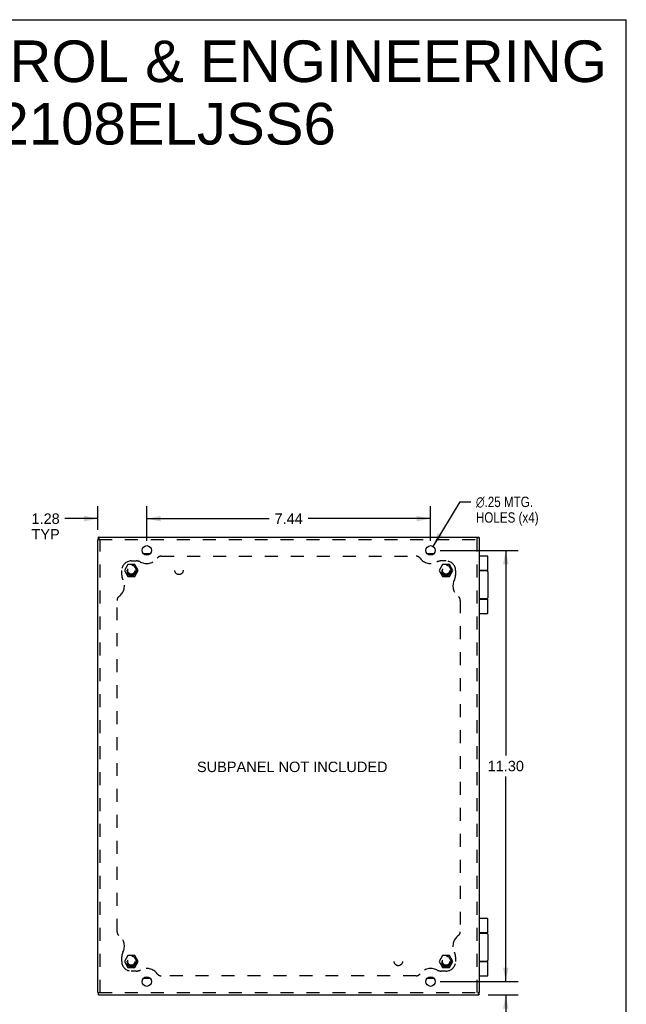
# Model space of a CAD drawing. Header units: inches. Extents: x 0 to 61.8, y 0 to 40.
# Tile 8 of 8: x 45.9 to 61.8, y 14.2 to 40. Entities that reach past the tile are written whole.
import ezdxf

# ---------------------------------------------------------------- set-up
doc = ezdxf.new("R2010")
doc.units = ezdxf.units.IN
doc.header["$LTSCALE"] = 3.4
doc.header["$MEASUREMENT"] = 0
doc.linetypes.add('HIDDEN', pattern=[0.2, 0.1, -0.1])
doc.layers.get('0').update_dxf_attribs({"linetype": 'CONTINUOUS'})
for name, color, linetype in [('DEFAULT_2', 8, 'HIDDEN'), ('DIMENSIONS', 7, 'CONTINUOUS'), ('DOOR_ASSEMBLY', 7, 'CONTINUOUS'), ('SUBPANEL', 7, 'CONTINUOUS')]:
    doc.layers.add(name, color=color, linetype=linetype)
doc.styles.get("Standard").update_dxf_attribs({"font": 'arial.ttf'})
doc.styles.add('TEXTSTYLE_1', font='gdt', dxfattribs={"width": 0.8})
doc.dimstyles.new('DIMSTYLE_1', dxfattribs={"dimtxt": 0.272727, "dimasz": 0.363636, "dimexe": 0.09, "dimexo": 0.07, "dimgap": 0.0375, "dimtad": 0, "dimtih": 1, "dimtoh": 1, "dimzin": 4, "dimdsep": 46, "dimtxsty": 'Standard', "dimblk": '_FILLED', "dimblk1": '_FILLED', "dimblk2": '_FILLED', "dimcen": 0.09, "dimadec": 3, "dimazin": 1, "dimtfac": 1, "dimtdec": 3, "dimtofl": 0, "dimtmove": 0, "dimatfit": 3, "dimldrblk": '_FILLED', "dimfxl": 0, "dimtolj": 1, "dimtzin": 4, "dimarcsym": 0})
doc.dimstyles.new('DIMSTYLE_2', dxfattribs={"dimtxt": 0.272727, "dimasz": 0.363636, "dimexe": 0.09, "dimexo": 0.07, "dimgap": 0.09, "dimtad": 0, "dimtih": 1, "dimtoh": 1, "dimzin": 4, "dimdsep": 46, "dimtxsty": 'Standard', "dimblk": '_FILLED', "dimblk1": '_FILLED', "dimblk2": '_FILLED', "dimcen": 0.09, "dimadec": 3, "dimazin": 1, "dimtfac": 1, "dimtdec": 3, "dimtofl": 0, "dimtmove": 0, "dimatfit": 1, "dimldrblk": '_FILLED', "dimfxl": 0, "dimtolj": 1, "dimtzin": 4, "dimarcsym": 0})

# ---------------------------------------------------------------- blocks, each defined once
blk = doc.blocks.new('_FILLED')
at = {"color": 0, "linetype": 'ByBlock'}
blk.add_solid([(0, 0), (-1, 0.2), (-1, -0.2)], dxfattribs=at)
blk = doc.blocks.new('*D1')
at = {"layer": 'DIMENSIONS', "color": 2, "linetype": 'Continuous'}
for p, q in [((49.248, 26.345), (49.248, 27.25)), ((56.686, 26.345), (56.686, 27.25)), ((49.248, 26.923), (52.46, 26.923)), ((56.686, 26.923), (53.474, 26.923))]:
    blk.add_line(p, q, dxfattribs=at)
at = {"layer": 'DIMENSIONS', "color": 2, "linetype": 'Continuous', "xscale": 0.3636363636, "yscale": 0.3636363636, "zscale": 0.3636363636, "rotation": 180}
blk.add_blockref('_FILLED', (49.248, 26.923), dxfattribs=at)
at = {"layer": 'DIMENSIONS', "color": 2, "linetype": 'Continuous', "xscale": 0.3636363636, "yscale": 0.3636363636, "zscale": 0.3636363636}
blk.add_blockref('_FILLED', (56.686, 26.923), dxfattribs=at)
at = {"layer": 'DIMENSIONS', "color": 2, "linetype": 'Continuous', "insert": (52.967, 27.059), "char_height": 0.2727, "width": 0.74113, "attachment_point": 2, "line_spacing_factor": 0.9}
blk.add_mtext('7.44', dxfattribs=at)
blk = doc.blocks.new('*D2')
at = {"layer": 'DIMENSIONS', "color": 2, "linetype": 'Continuous'}
for p, q in [((56.751, 26.197), (57.461, 27.363)), ((57.461, 27.363), (57.74, 27.363))]:
    blk.add_line(p, q, dxfattribs=at)
at = {"layer": 'DIMENSIONS', "color": 2, "linetype": 'Continuous', "xscale": 0.3636363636, "yscale": 0.3636363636, "zscale": 0.3636363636, "rotation": 238.6798766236}
blk.add_blockref('_FILLED', (56.751, 26.197), dxfattribs=at)
at = {"layer": 'DIMENSIONS', "color": 2, "linetype": 'Continuous', "insert": (57.876, 27.499), "char_height": 0.27273, "width": 2.05103, "attachment_point": 1, "line_spacing_factor": 0.9, "style": 'TEXTSTYLE_1'}
blk.add_mtext('{\\fgdt;n}\\fArial;.25 MTG.\\PHOLES (x4)', dxfattribs=at)
blk = doc.blocks.new('*D3')
at = {"layer": 'DIMENSIONS', "color": 2, "linetype": 'Continuous'}
for p, q in [((56.941, 26.09), (58.986, 26.09)), ((58.659, 26.09), (58.659, 20.713)), ((58.659, 14.79), (58.659, 20.167)), ((57.066, 14.79), (58.986, 14.79))]:
    blk.add_line(p, q, dxfattribs=at)
at = {"layer": 'DIMENSIONS', "color": 2, "linetype": 'Continuous', "xscale": 0.3636363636, "yscale": 0.3636363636, "zscale": 0.3636363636}
for p, rotation in [((58.659, 26.09), 90), ((58.659, 14.79), 270)]:
    blk.add_blockref('_FILLED', p, dxfattribs=dict(at, rotation=rotation))
at = {"layer": 'DIMENSIONS', "color": 2, "linetype": 'Continuous', "insert": (58.659, 20.576), "char_height": 0.2727, "width": 0.95302, "attachment_point": 2, "line_spacing_factor": 0.9}
blk.add_mtext('11.30', dxfattribs=at)
blk = doc.blocks.new('*D4')
at = {"layer": 'DIMENSIONS', "color": 2, "linetype": 'Continuous'}
for p, q in [((58.659, 14.79), (58.659, 15.517)), ((56.941, 14.79), (58.986, 14.79)), ((58.193, 14.44), (58.986, 14.44)), ((58.659, 14.44), (58.659, 13.571)), ((58.659, 13.571), (58.977, 13.571))]:
    blk.add_line(p, q, dxfattribs=at)
at = {"layer": 'DIMENSIONS', "color": 2, "linetype": 'Continuous', "xscale": 0.3636363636, "yscale": 0.3636363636, "zscale": 0.3636363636}
for p, rotation in [((58.659, 14.79), 270), ((58.659, 14.44), 90)]:
    blk.add_blockref('_FILLED', p, dxfattribs=dict(at, rotation=rotation))
at = {"layer": 'DIMENSIONS', "color": 2, "linetype": 'Continuous', "insert": (59.113, 13.707), "char_height": 0.2727, "width": 0.7391, "attachment_point": 1, "line_spacing_factor": 0.9}
blk.add_mtext('.35\\PTYP', dxfattribs=at)
blk = doc.blocks.new('*D5')
at = {"layer": 'DIMENSIONS', "color": 2, "linetype": 'Continuous'}
for p, q in [((47.967, 26.632), (47.967, 27.25)), ((49.248, 26.345), (49.248, 27.25)), ((47.967, 26.923), (47.103, 26.923)), ((49.248, 26.923), (49.975, 26.923))]:
    blk.add_line(p, q, dxfattribs=at)
at = {"layer": 'DIMENSIONS', "color": 2, "linetype": 'Continuous', "xscale": 0.3636363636, "yscale": 0.3636363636, "zscale": 0.3636363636}
blk.add_blockref('_FILLED', (47.967, 26.923), dxfattribs=at)
at = {"layer": 'DIMENSIONS', "color": 2, "linetype": 'Continuous', "xscale": 0.3636363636, "yscale": 0.3636363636, "zscale": 0.3636363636, "rotation": 180}
blk.add_blockref('_FILLED', (49.248, 26.923), dxfattribs=at)
at = {"layer": 'DIMENSIONS', "color": 2, "linetype": 'Continuous', "insert": (46.966, 27.059), "char_height": 0.2727, "width": 0.74113, "attachment_point": 3, "line_spacing_factor": 0.9}
blk.add_mtext('1.28\\PTYP', dxfattribs=at)

msp = doc.modelspace()

# ---------------------------------------------------------------- linework, layer by layer
at = {"color": 7, "linetype": 'Continuous'}
for p, q in [((0, 40), (61.818, 40)), ((61.818, 0), (61.818, 40)), ((47.967, 26.38), (47.996, 26.38)), ((47.975, 26.421), (47.975, 26.38)), ((47.987, 26.44), (47.987, 26.38)), ((57.907, 26.44), (57.907, 26.412)), ((57.948, 26.432), (57.907, 26.432)), ((57.967, 26.42), (57.907, 26.42)), ((49.337, 26.002), (49.159, 26.002)), ((56.775, 26.002), (56.597, 26.002)), ((57.971, 16.068), (57.967, 16.068)), ((57.971, 15.812), (57.971, 16.068)), ((57.971, 15.812), (57.967, 15.812)), ((49.159, 14.878), (49.337, 14.878)), ((56.597, 14.878), (56.775, 14.878)), ((47.967, 14.5), (47.996, 14.5)), ((47.975, 14.5), (47.975, 14.459)), ((57.967, 14.5), (57.939, 14.5)), ((57.947, 14.44), (57.947, 14.5)), ((57.959, 14.459), (57.959, 14.5))]:
    msp.add_line(p, q, dxfattribs=at)
at = {"color": 3, "linetype": 'Continuous'}
for p, q in [((47.967, 14.5), (47.967, 26.38)), ((47.987, 26.44), (57.907, 26.44)), ((57.967, 14.5), (57.967, 26.42)), ((47.987, 14.44), (57.947, 14.44))]:
    msp.add_line(p, q, dxfattribs=at)
for points in [[(47.975, 26.421), (47.975, 26.422), (47.976, 26.423), (47.976, 26.424), (47.976, 26.425), (47.977, 26.426), (47.977, 26.427), (47.978, 26.428), (47.979, 26.429)], [(47.987, 26.439), (47.987, 26.438), (47.986, 26.437), (47.986, 26.436), (47.985, 26.436), (47.984, 26.435), (47.984, 26.434), (47.982, 26.432), (47.981, 26.431), (47.98, 26.43), (47.979, 26.429)], [(47.987, 26.44), (47.987, 26.439), (47.987, 26.439)], [(57.948, 26.432), (57.949, 26.432), (57.95, 26.432), (57.951, 26.431), (57.952, 26.431), (57.953, 26.43), (57.954, 26.43), (57.955, 26.429), (57.956, 26.428)], [(57.966, 26.42), (57.965, 26.42), (57.964, 26.421), (57.964, 26.421), (57.963, 26.422), (57.962, 26.423), (57.961, 26.424), (57.959, 26.425), (57.958, 26.426), (57.957, 26.427), (57.956, 26.428)], [(57.967, 26.42), (57.966, 26.42), (57.966, 26.42)], [(47.975, 14.459), (47.975, 14.458), (47.976, 14.457), (47.976, 14.456), (47.976, 14.455), (47.977, 14.454), (47.977, 14.453), (47.978, 14.452), (47.979, 14.451)], [(47.987, 14.442), (47.987, 14.442), (47.986, 14.443), (47.986, 14.444), (47.985, 14.445), (47.984, 14.446), (47.984, 14.447), (47.982, 14.448), (47.981, 14.449), (47.98, 14.45), (47.979, 14.451)], [(57.947, 14.442), (57.947, 14.442), (57.948, 14.443), (57.948, 14.444), (57.949, 14.445), (57.95, 14.446), (57.951, 14.447), (57.952, 14.448), (57.953, 14.449), (57.954, 14.45), (57.956, 14.451)], [(57.959, 14.459), (57.959, 14.458), (57.959, 14.457), (57.958, 14.456), (57.958, 14.455), (57.958, 14.454), (57.957, 14.453), (57.956, 14.452), (57.956, 14.451)], [(47.987, 14.441), (47.987, 14.441), (47.987, 14.442)], [(57.947, 14.441), (57.947, 14.441), (57.947, 14.442)]]:
    msp.add_lwpolyline(points, dxfattribs=at)
for centre in [(49.248, 26.09), (56.686, 26.09), (49.248, 14.79), (56.686, 14.79)]:
    msp.add_circle(centre, 0.125, dxfattribs=at)
at = {"layer": 'DEFAULT_2', "color": 8, "linetype": 'HIDDEN'}
for p, q in [((47.996, 26.38), (57.907, 26.38)), ((48.027, 14.5), (48.027, 26.38)), ((57.907, 14.5), (57.907, 26.412)), ((48.752, 25.721), (48.662, 25.565)), ((48.662, 25.565), (48.752, 25.409)), ((48.932, 25.721), (48.752, 25.721)), ((49.022, 25.565), (48.932, 25.721)), ((48.932, 25.409), (49.022, 25.565)), ((57.002, 25.721), (56.912, 25.565)), ((56.912, 25.565), (57.002, 25.409)), ((57.182, 25.721), (57.002, 25.721)), ((57.272, 25.565), (57.182, 25.721)), ((57.182, 25.409), (57.272, 25.565)), ((48.752, 25.409), (48.932, 25.409)), ((57.002, 25.409), (57.182, 25.409)), ((48.752, 15.471), (48.662, 15.315)), ((48.662, 15.315), (48.752, 15.159)), ((48.932, 15.471), (48.752, 15.471)), ((49.022, 15.315), (48.932, 15.471)), ((48.932, 15.159), (49.022, 15.315)), ((57.002, 15.471), (56.912, 15.315)), ((56.912, 15.315), (57.002, 15.159)), ((57.182, 15.471), (57.002, 15.471)), ((57.272, 15.315), (57.182, 15.471)), ((57.182, 15.159), (57.272, 15.315)), ((48.752, 15.159), (48.932, 15.159)), ((57.002, 15.159), (57.182, 15.159)), ((47.996, 14.5), (57.939, 14.5))]:
    msp.add_line(p, q, dxfattribs=at)
for centre, radius in [((48.842, 25.565), 0.142), ((48.842, 25.565), 0.14), ((48.842, 25.565), 0.105), ((48.842, 25.565), 0.095), ((57.092, 25.565), 0.142), ((57.092, 25.565), 0.14), ((57.092, 25.565), 0.105), ((57.092, 25.565), 0.095), ((48.842, 15.315), 0.142), ((48.842, 15.315), 0.14), ((48.842, 15.315), 0.105), ((48.842, 15.315), 0.095), ((57.092, 15.315), 0.142), ((57.092, 15.315), 0.14), ((57.092, 15.315), 0.105), ((57.092, 15.315), 0.095)]:
    msp.add_circle(centre, radius, dxfattribs=at)
at = {"layer": 'DOOR_ASSEMBLY', "color": 7, "linetype": 'Continuous'}
for p, q in [((58.175, 25.94), (57.967, 25.94)), ((58.188, 25.565), (58.188, 25.927)), ((58.188, 25.565), (57.967, 25.565)), ((57.967, 25.56), (58.158, 25.56)), ((58.108, 25.565), (58.108, 25.56)), ((58.188, 25.53), (58.188, 24.85)), ((58.158, 24.82), (57.967, 24.82)), ((57.967, 24.815), (58.188, 24.815)), ((58.108, 24.82), (58.108, 24.815)), ((58.188, 24.453), (58.188, 24.815)), ((57.967, 24.44), (58.175, 24.44)), ((58.175, 16.44), (57.967, 16.44)), ((58.188, 16.065), (58.188, 16.427)), ((58.188, 16.065), (57.971, 16.065)), ((57.971, 16.06), (58.158, 16.06)), ((58.108, 16.065), (58.108, 16.06)), ((58.188, 16.03), (58.188, 15.35)), ((58.158, 15.32), (57.967, 15.32)), ((57.967, 15.315), (58.188, 15.315)), ((58.108, 15.32), (58.108, 15.315)), ((58.188, 14.953), (58.188, 15.315)), ((57.967, 14.94), (58.175, 14.94))]:
    msp.add_line(p, q, dxfattribs=at)
for points in [[(58.118, 25.565), (58.117, 25.565), (58.116, 25.565), (58.116, 25.565), (58.115, 25.565), (58.115, 25.565), (58.114, 25.565), (58.114, 25.565), (58.113, 25.565), (58.113, 25.565), (58.112, 25.565), (58.112, 25.565), (58.112, 25.565), (58.111, 25.565), (58.111, 25.564), (58.11, 25.564), (58.11, 25.564), (58.11, 25.564), (58.109, 25.564), (58.109, 25.564), (58.109, 25.564), (58.109, 25.564), (58.108, 25.564), (58.108, 25.564), (58.108, 25.564)], [(58.108, 24.817), (58.108, 24.817), (58.108, 24.816), (58.109, 24.816), (58.109, 24.816), (58.109, 24.816), (58.109, 24.816), (58.11, 24.816), (58.11, 24.816), (58.11, 24.816), (58.111, 24.816), (58.111, 24.816), (58.112, 24.816), (58.112, 24.816), (58.112, 24.815), (58.113, 24.815), (58.113, 24.815), (58.114, 24.815), (58.114, 24.815), (58.115, 24.815), (58.115, 24.815), (58.116, 24.815), (58.116, 24.815), (58.117, 24.815), (58.118, 24.815)], [(58.118, 16.065), (58.117, 16.065), (58.116, 16.065), (58.116, 16.065), (58.115, 16.065), (58.115, 16.065), (58.114, 16.065), (58.114, 16.065), (58.113, 16.065), (58.113, 16.065), (58.112, 16.065), (58.112, 16.065), (58.112, 16.065), (58.111, 16.065), (58.111, 16.064), (58.11, 16.064), (58.11, 16.064), (58.11, 16.064), (58.109, 16.064), (58.109, 16.064), (58.109, 16.064), (58.109, 16.064), (58.108, 16.064), (58.108, 16.064), (58.108, 16.064)], [(58.108, 15.317), (58.108, 15.317), (58.108, 15.316), (58.109, 15.316), (58.109, 15.316), (58.109, 15.316), (58.109, 15.316), (58.11, 15.316), (58.11, 15.316), (58.11, 15.316), (58.111, 15.316), (58.111, 15.316), (58.112, 15.316), (58.112, 15.316), (58.112, 15.315), (58.113, 15.315), (58.113, 15.315), (58.114, 15.315), (58.114, 15.315), (58.115, 15.315), (58.115, 15.315), (58.116, 15.315), (58.116, 15.315), (58.117, 15.315), (58.118, 15.315)]]:
    msp.add_lwpolyline(points, dxfattribs=at)
for centre, radius, start, end in [((58.175, 25.927), 0.013, 0, 90), ((58.158, 25.53), 0.03, 0, 90), ((58.158, 24.85), 0.03, 270, 360), ((58.175, 24.453), 0.013, 270, 360), ((58.175, 16.427), 0.013, 0, 90), ((58.158, 16.03), 0.03, 0, 90), ((58.158, 15.35), 0.03, 270, 360), ((58.175, 14.953), 0.013, 270, 360)]:
    msp.add_arc(centre, radius, start, end, dxfattribs=at)
at = {"layer": 'SUBPANEL', "color": 8, "linetype": 'HIDDEN'}
for p, q in [((48.842, 25.815), (48.967, 25.815)), ((49.625, 25.94), (56.309, 25.94)), ((57.092, 25.815), (56.967, 25.815)), ((48.592, 25.44), (48.592, 25.565)), ((57.342, 25.565), (57.342, 25.44)), ((48.467, 16.098), (48.467, 24.782)), ((57.467, 24.782), (57.467, 16.098)), ((48.592, 15.315), (48.592, 15.44)), ((57.342, 15.44), (57.342, 15.315)), ((48.967, 15.065), (48.842, 15.065)), ((57.092, 15.065), (56.967, 15.065)), ((56.309, 14.94), (49.625, 14.94))]:
    msp.add_line(p, q, dxfattribs=at)
for centre, radius in [((48.842, 25.565), 0.125), ((50.092, 25.565), 0.109), ((57.092, 25.565), 0.125), ((48.842, 15.315), 0.125), ((55.842, 15.315), 0.109), ((57.092, 15.315), 0.125)]:
    msp.add_circle(centre, radius, dxfattribs=at)
for centre, radius, start, end in [((48.842, 25.565), 0.25, 90, 180), ((48.967, 25.565), 0.25, 62.1089, 90), ((49.245, 26.09), 0.344, 242.1089, 324.1013), ((49.625, 25.815), 0.125, 90, 144.1013), ((56.309, 25.815), 0.125, 35.8987, 90), ((56.689, 26.09), 0.344, 215.8987, 297.8911), ((56.967, 25.565), 0.25, 90, 117.8911), ((57.092, 25.565), 0.25, 0, 90), ((48.317, 25.162), 0.344, 305.8987, 27.8911), ((48.842, 25.44), 0.25, 180, 207.8911), ((57.617, 25.162), 0.344, 152.1089, 234.1013), ((57.092, 25.44), 0.25, 332.1089, 360), ((48.592, 24.782), 0.125, 125.8987, 180), ((57.342, 24.782), 0.125, 0, 54.1013), ((48.592, 16.098), 0.125, 180, 234.1013), ((57.342, 16.098), 0.125, 305.8987, 360), ((48.317, 15.718), 0.344, 332.1089, 54.1013), ((57.617, 15.718), 0.344, 125.8987, 207.8911), ((48.842, 15.44), 0.25, 152.1089, 180), ((57.092, 15.44), 0.25, 0, 27.8911), ((48.842, 15.315), 0.25, 180, 270), ((57.092, 15.315), 0.25, 270, 360), ((48.967, 15.315), 0.25, 270, 297.8911), ((49.245, 14.79), 0.344, 35.8987, 117.8911), ((49.625, 15.065), 0.125, 215.8987, 270), ((56.309, 15.065), 0.125, 270, 324.1013), ((56.689, 14.79), 0.344, 62.1089, 144.1013), ((56.967, 15.315), 0.25, 242.1089, 270)]:
    msp.add_arc(centre, radius, start, end, dxfattribs=at)

# ---------------------------------------------------------------- texts
at = {"layer": 'DIMENSIONS', "color": 2, "linetype": 'Continuous', "attachment_point": 2, "line_spacing_factor": 0.9}
for s, insert, char_height, width in [('SAGINAW CONTROL & ENGINEERING\\PSCE-12108ELJSS6', (47.512, 39.456), 1.09091, 27.55255), ('SUBPANEL NOT INCLUDED', (53.061, 20.554), 0.27273, 4.98716)]:
    msp.add_mtext(s, dxfattribs=dict(at, insert=insert, char_height=char_height, width=width))

# ---------------------------------------------------------------- dimensions: what is measured, and where the dimension line sits
at = {"layer": 'DIMENSIONS', "color": 2, "linetype": 'Continuous'}
dim = msp.add_diameter_dim_2p(p1=(56.751, 26.197), p2=(56.621, 25.983), text='%%c<> MTG.\\PHOLES (x4)', dimstyle='DIMSTYLE_2', override={"dimpost": '<>'}, dxfattribs=at)
dim.commit()
dim.dimension.update_dxf_attribs({"geometry": '*D2', "text_midpoint": (58.902, 27.158), "dimtype": 163})
dim = msp.add_linear_dim(base=(49.248, 26.923), p1=(47.967, 27.32), p2=(49.248, 26.275), text='<>\\PTYP', dimstyle='DIMSTYLE_1', dxfattribs=at)
dim.commit()
dim.dimension.update_dxf_attribs({"geometry": '*D5', "text_midpoint": (46.596, 26.718), "dimtype": 160})
dim = msp.add_linear_dim(base=(56.686, 26.923), p1=(49.248, 26.275), p2=(56.686, 26.275), dimstyle='DIMSTYLE_1', dxfattribs=at)
dim.commit()
dim.dimension.update_dxf_attribs({"geometry": '*D1', "text_midpoint": (52.967, 26.922), "dimtype": 160})
dim = msp.add_linear_dim(base=(58.659, 14.79), p1=(56.871, 26.09), p2=(56.996, 14.79), angle=270, dimstyle='DIMSTYLE_1', dxfattribs=at)
dim.commit()
dim.dimension.update_dxf_attribs({"geometry": '*D3', "text_midpoint": (58.67, 20.439), "dimtype": 160})
dim = msp.add_linear_dim(base=(58.659, 14.79), p1=(58.123, 14.44), p2=(56.871, 14.79), angle=90, text='<>\\PTYP', dimstyle='DIMSTYLE_1', dxfattribs=at)
dim.commit()
dim.dimension.update_dxf_attribs({"geometry": '*D4', "text_midpoint": (59.483, 13.366), "dimtype": 160})

doc.saveas('drawing.dxf')
